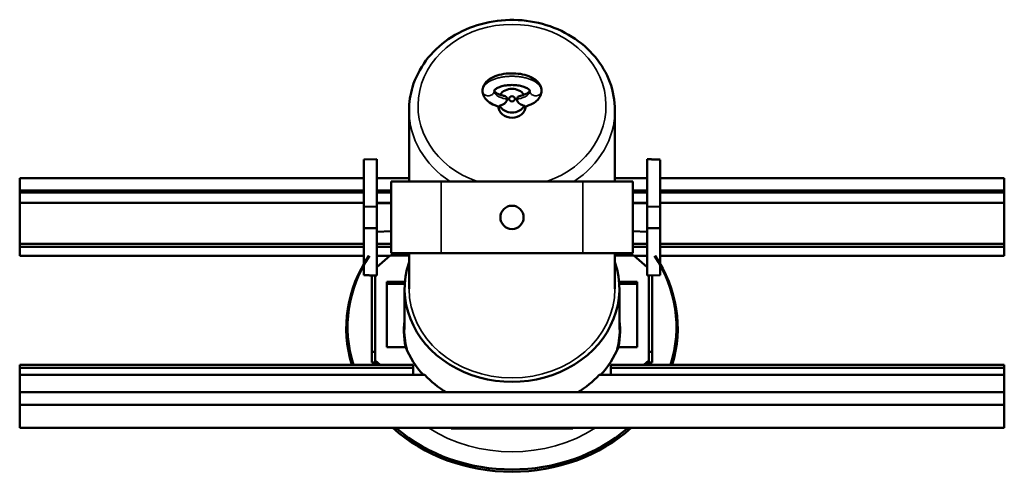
# Model space of a CAD drawing. Header units: millimetres. Extents: x 20 to 2980, y 20 to 2980.
# Tile 2 of 5: x 1229 to 1779, y 534 to 793. Entities that reach past the tile are written whole.
import ezdxf

# ---------------------------------------------------------------- set-up
doc = ezdxf.new("R2010")
doc.units = ezdxf.units.MM
doc.layers.add('Visible (ISO)', color=7, linetype='Continuous', lineweight=50)
doc.layers.add('Visible Narrow (ISO)', color=7, linetype='Continuous', lineweight=35)

msp = doc.modelspace()

# ---------------------------------------------------------------- linework, layer by layer
at = {"layer": 'Visible (ISO)'}
for p, q in [((1446.57, 742.32), (1446.57, 702.52)), ((1561.57, 742.32), (1561.57, 702.52)), ((1421.22, 714.76), (1428.57, 715.02)), ((1428.57, 715.02), (1428.57, 688.52)), ((1579.57, 688.52), (1579.57, 715.02)), ((1421.22, 688.6), (1421.22, 714.89)), ((1586.92, 714.73), (1586.92, 688.44)), ((1421.22, 704.39), (1229.07, 704.39)), ((1229.07, 704.39), (1229.07, 697.46)), ((1446.57, 704.39), (1428.57, 704.39)), ((1579.57, 704.39), (1561.57, 704.39)), ((1779.07, 704.39), (1586.92, 704.39)), ((1779.07, 704.39), (1779.07, 697.46)), ((1464.57, 702.52), (1436.57, 702.52)), ((1436.57, 662.52), (1436.57, 702.52)), ((1464.57, 702.52), (1543.57, 702.52)), ((1543.57, 702.52), (1571.57, 702.52)), ((1571.57, 702.52), (1571.57, 662.52)), ((1229.07, 697.46), (1421.22, 697.46)), ((1229.07, 696.46), (1229.07, 697.46)), ((1229.07, 696.46), (1421.22, 696.46)), ((1229.07, 690.66), (1229.07, 696.46)), ((1428.57, 697.46), (1436.57, 697.46)), ((1428.57, 696.46), (1436.57, 696.46)), ((1571.57, 697.46), (1579.57, 697.46)), ((1571.57, 696.46), (1579.57, 696.46)), ((1586.92, 697.46), (1779.07, 697.46)), ((1586.92, 696.46), (1779.07, 696.46)), ((1779.07, 696.46), (1779.07, 697.46)), ((1779.07, 696.46), (1779.07, 690.66)), ((1421.22, 690.66), (1229.07, 690.66)), ((1229.07, 690.66), (1229.07, 667.81)), ((1428.57, 688.52), (1421.22, 688.47)), ((1421.22, 676.57), (1421.22, 688.47)), ((1436.57, 690.66), (1428.57, 690.66)), ((1436.57, 690.24), (1428.57, 690.52)), ((1428.57, 688.52), (1428.57, 676.52)), ((1579.57, 690.66), (1571.57, 690.66)), ((1571.57, 690.24), (1579.57, 690.52)), ((1586.92, 688.47), (1579.57, 688.52)), ((1579.57, 676.52), (1579.57, 688.52)), ((1779.07, 690.66), (1586.92, 690.66)), ((1586.92, 688.47), (1586.92, 676.57)), ((1779.07, 667.81), (1779.07, 690.66)), ((1421.22, 676.57), (1428.57, 676.52)), ((1421.22, 650.26), (1421.22, 676.55)), ((1428.57, 676.52), (1428.57, 650.02)), ((1579.57, 676.52), (1586.92, 676.57)), ((1579.57, 650.02), (1579.57, 676.52)), ((1586.92, 676.54), (1586.92, 650.25)), ((1436.57, 674.8), (1428.57, 674.52)), ((1571.57, 674.8), (1579.57, 674.52)), ((1421.22, 667.81), (1229.07, 667.81)), ((1229.07, 667.81), (1229.07, 666.08)), ((1421.22, 666.08), (1229.07, 666.08)), ((1229.07, 661.08), (1229.07, 666.08)), ((1436.57, 667.81), (1428.57, 667.81)), ((1436.57, 666.08), (1428.57, 666.08)), ((1579.57, 667.81), (1571.57, 667.81)), ((1579.57, 666.08), (1571.57, 666.08)), ((1779.07, 667.81), (1586.92, 667.81)), ((1779.07, 666.08), (1586.92, 666.08)), ((1779.07, 667.81), (1779.07, 666.08)), ((1779.07, 666.08), (1779.07, 661.08)), ((1229.07, 661.08), (1421.22, 661.08)), ((1436, 661.18), (1428.57, 654.74)), ((1428.57, 661.08), (1435.89, 661.08)), ((1446.57, 661.18), (1436, 661.18)), ((1464.57, 662.52), (1436.57, 662.52)), ((1446.57, 662.52), (1446.57, 642.67)), ((1464.57, 662.52), (1543.57, 662.52)), ((1543.57, 662.52), (1571.57, 662.52)), ((1561.57, 662.52), (1561.57, 642.67)), ((1572.13, 661.18), (1561.57, 661.18)), ((1579.57, 654.74), (1572.13, 661.18)), ((1572.25, 661.08), (1579.57, 661.08)), ((1586.92, 661.08), (1779.07, 661.08)), ((1425.7, 607.45), (1425.7, 650.12)), ((1427.7, 607.45), (1427.7, 650.05)), ((1586.92, 650.28), (1579.57, 650.02)), ((1580.44, 650.05), (1580.44, 607.45)), ((1582.44, 650.12), (1582.44, 607.45)), ((1434.07, 610.08), (1434.07, 646.46)), ((1434.07, 646.46), (1444.23, 646.46)), ((1444.15, 645.36), (1434.07, 645.36)), ((1563.91, 646.46), (1574.07, 646.46)), ((1574.07, 645.36), (1563.99, 645.36)), ((1574.07, 646.46), (1574.07, 610.08)), ((1444.07, 619.97), (1444.07, 642.67)), ((1564.07, 619.97), (1564.07, 642.67)), ((1427.7, 607.45), (1425.7, 607.45)), ((1425.7, 601.45), (1425.7, 607.45)), ((1427.7, 602.55), (1427.7, 607.45)), ((1444.67, 610.08), (1434.07, 610.08)), ((1574.07, 610.08), (1563.46, 610.08)), ((1580.44, 607.45), (1580.44, 602.55)), ((1580.44, 607.45), (1582.44, 607.45)), ((1582.44, 607.45), (1582.44, 601.45)), ((1229.07, 600.26), (1448.88, 600.26)), ((1229.07, 598.53), (1229.07, 600.26)), ((1425.7, 601.45), (1427.7, 601.45)), ((1427.7, 602.55), (1430.34, 600.26)), ((1427.7, 601.45), (1427.7, 602.55)), ((1427.7, 601.45), (1429.07, 600.26)), ((1448.88, 598.53), (1448.88, 600.26)), ((1559.26, 600.26), (1779.07, 600.26)), ((1559.26, 598.53), (1559.26, 600.26)), ((1577.79, 600.26), (1580.44, 602.55)), ((1579.06, 600.26), (1580.44, 601.45)), ((1580.44, 602.55), (1580.44, 601.45)), ((1582.44, 601.45), (1580.44, 601.45)), ((1779.07, 598.53), (1779.07, 600.26)), ((1229.07, 598.53), (1448.88, 598.53)), ((1229.07, 594.53), (1229.07, 598.53)), ((1448.88, 594.53), (1229.07, 594.53)), ((1229.07, 594.53), (1229.07, 584.88)), ((1448.88, 598.53), (1448.88, 594.53)), ((1455.4, 594.53), (1448.88, 594.53)), ((1559.26, 594.53), (1552.74, 594.53)), ((1559.26, 594.53), (1559.26, 598.53)), ((1559.26, 598.53), (1779.07, 598.53)), ((1779.07, 594.53), (1559.26, 594.53)), ((1779.07, 598.53), (1779.07, 594.53)), ((1779.07, 584.88), (1779.07, 594.53)), ((1779.07, 584.88), (1229.07, 584.88)), ((1229.07, 577.95), (1229.07, 584.88)), ((1779.07, 577.95), (1779.07, 584.88)), ((1229.07, 577.95), (1779.07, 577.95)), ((1229.07, 564.95), (1229.07, 577.95)), ((1779.07, 577.95), (1779.07, 564.95)), ((1229.07, 564.95), (1779.07, 564.95)), ((1469.85, 564.95), (1470.13, 564.71)), ((1470.13, 564.71), (1470.13, 564.95)), ((1470.13, 564.71), (1538.01, 564.71)), ((1538.01, 564.71), (1538.29, 564.95)), ((1538.01, 564.71), (1538.01, 564.95))]:
    msp.add_line(p, q, dxfattribs=at)
msp.add_circle((1504.07, 682.52), 6.5, dxfattribs=at)
for centre, major_axis, start_param, end_param in [((1504.07, 747.7), (7.65, 0), 0.518412, 2.623181), ((1504.07, 744.82), (7.65, 0), 3.193171, 6.231607), ((1504.07, 747.7), (-7.65, 0), 0.438463, 2.70313), ((1504.07, 620.67), (-92.56, 0), 5.754851, 6.540618), ((1504.07, 621.33), (-91.86, 0), 5.760018, 6.55126), ((1504.07, 621.33), (91.86, 0), 6.015111, 6.806352), ((1504.07, 620.67), (92.56, 0), 6.025753, 6.811519), ((1504.07, 642.67), (60, 0), 2.851906, 6.572872), ((1504.07, 628.27), (-63, 0), 0.339837, 0.666737), ((1504.07, 628.27), (63, 0), 5.616449, 5.943348), ((1504.07, 629.17), (63, 0), 3.829498, 4.088826), ((1504.07, 629.17), (63, 0), 5.335952, 5.59528), ((1504.07, 620.67), (92.56, 0), 3.910146, 5.514632), ((1504.07, 621.33), (91.86, 0), 3.92931, 5.495468)]:
    msp.add_ellipse(centre, major_axis=major_axis, ratio=0.866025, start_param=start_param, end_param=end_param, dxfattribs=at)
msp.add_ellipse((1504.07, 748.7), major_axis=(1.65, 0), ratio=0.866025, dxfattribs=at)
for points, knots in [([(1561.57, 742.32), (1561.57, 747.64), (1560.6, 752.95), (1556.84, 763.07), (1554.04, 767.86), (1546.86, 776.48), (1542.46, 780.28), (1532.49, 786.53), (1526.91, 788.95), (1515.15, 792.14), (1508.97, 792.89), (1496.63, 792.66), (1490.48, 791.66), (1478.84, 788), (1473.36, 785.34), (1463.64, 778.63), (1459.4, 774.58), (1452.63, 765.53), (1450.08, 760.53), (1447.22, 751.07), (1446.57, 746.7), (1446.57, 742.32)], [1.570796, 1.570796, 1.570796, 1.570796, 1.882174, 1.882174, 2.196026, 2.196026, 2.515037, 2.515037, 2.838327, 2.838327, 3.163798, 3.163798, 3.489825, 3.489825, 3.815105, 3.815105, 4.137901, 4.137901, 4.45607, 4.45607, 4.712389, 4.712389, 4.712389, 4.712389]), ([(1487.57, 753.2), (1487.57, 754.1), (1487.77, 755.03), (1488.51, 756.71), (1489.04, 757.48), (1490.46, 758.98), (1491.42, 759.7), (1493.79, 761.03), (1495.28, 761.61), (1498.53, 762.48), (1500.34, 762.77), (1503.91, 763), (1505.72, 762.95), (1509.17, 762.56), (1510.84, 762.21), (1513.9, 761.22), (1515.32, 760.56), (1517.77, 758.93), (1518.82, 757.93), (1519.86, 756.21), (1520.12, 755.65), (1520.47, 754.46), (1520.57, 753.82), (1520.57, 753.2)], [0, 0, 0, 0, 0.362028, 0.362028, 0.725075, 0.725075, 1.169386, 1.169386, 1.700611, 1.700611, 2.250606, 2.250606, 2.780977, 2.780977, 3.305365, 3.305365, 3.839796, 3.839796, 4.392169, 4.392169, 4.632265, 4.632265, 4.882485, 4.882485, 4.882485, 4.882485]), ([(1514.07, 753.2), (1514.07, 753.2), (1514.08, 753.19), (1514.02, 753.33), (1513.89, 753.55), (1513.35, 754.07), (1512.96, 754.36), (1511.95, 754.92), (1511.32, 755.2), (1509.86, 755.71), (1508.99, 755.93), (1507.1, 756.27), (1506.04, 756.39), (1503.85, 756.47), (1502.7, 756.43), (1500.49, 756.2), (1499.41, 756), (1497.52, 755.48), (1496.68, 755.16), (1495.39, 754.5), (1494.9, 754.16), (1494.3, 753.61), (1494.16, 753.39), (1494.05, 753.19), (1494.07, 753.2), (1494.07, 753.2)], [0, 0, 0, 0, 0.230988, 0.230988, 0.523406, 0.523406, 0.789358, 0.789358, 1.060657, 1.060657, 1.354171, 1.354171, 1.674629, 1.674629, 2.012616, 2.012616, 2.354463, 2.354463, 2.684063, 2.684063, 2.985738, 2.985738, 3.258448, 3.258448, 3.528669, 3.528669, 3.528669, 3.528669]), ([(1496.92, 744.34), (1495.26, 744.78), (1493.72, 745.39), (1491.07, 746.9), (1489.93, 747.83), (1488.69, 749.45), (1488.36, 750.01), (1487.76, 751.42), (1487.57, 752.32), (1487.57, 753.2)], [0, 0, 0, 0, 0.54999, 0.54999, 1.099039, 1.099039, 1.354131, 1.354131, 1.7046, 1.7046, 1.7046, 1.7046]), ([(1494.07, 753.2), (1494.07, 753.19), (1494.06, 753.2), (1494.14, 753.02), (1494.27, 752.82), (1494.79, 752.32), (1495.18, 752.04), (1496.18, 751.47), (1496.8, 751.19), (1498.07, 750.76), (1498.69, 750.58), (1499.34, 750.44)], [0, 0, 0, 0, 0.257155, 0.257155, 0.525197, 0.525197, 0.787869, 0.787869, 1.059274, 1.059274, 1.276893, 1.276893, 1.276893, 1.276893]), ([(1497.14, 744.88), (1497.46, 744.94), (1497.78, 745.02), (1498.41, 745.22), (1498.71, 745.35), (1499.5, 745.75), (1499.95, 746.06), (1500.52, 746.6), (1500.81, 746.92), (1501.13, 747.56), (1501.21, 747.79), (1501.29, 748.19), (1501.31, 748.35), (1501.31, 748.51)], [-0.8393684, -0.8393684, -0.8393684, -0.8393684, -0.6868755, -0.6868755, -0.5327097, -0.5327097, -0.2773491, -0.2773491, -0.1305533, -0.1305533, -0.0553113, -0.0553113, -0.000001, -0.000001, -0.000001, -0.000001]), ([(1499.34, 750.44), (1499.48, 750.41), (1499.62, 750.37), (1500.06, 750.23), (1500.46, 750.07), (1500.92, 749.65), (1501.04, 749.5), (1501.19, 749.2), (1501.23, 749.07), (1501.29, 748.8), (1501.31, 748.66), (1501.31, 748.51)], [0.2348996, 0.2348996, 0.2348996, 0.2348996, 0.285153, 0.285153, 0.3941745, 0.3941745, 0.4440303, 0.4440303, 0.4785987, 0.4785987, 0.5124759, 0.5124759, 0.5124759, 0.5124759]), ([(1506.83, 748.51), (1506.83, 748.69), (1506.85, 748.85), (1506.94, 749.18), (1507, 749.33), (1507.23, 749.67), (1507.43, 749.88), (1508.07, 750.23), (1508.42, 750.36), (1508.8, 750.44)], [0.000001, 0.000001, 0.000001, 0.000001, 0.0607559, 0.0607559, 0.1260255, 0.1260255, 0.2184778, 0.2184778, 0.2937545, 0.2937545, 0.2937545, 0.2937545]), ([(1506.83, 748.51), (1506.83, 748.36), (1506.84, 748.21), (1506.9, 747.9), (1506.95, 747.74), (1507.09, 747.36), (1507.21, 747.15), (1507.67, 746.5), (1508.07, 746.17), (1508.76, 745.68), (1509.19, 745.45), (1510.07, 745.09), (1510.53, 744.96), (1510.99, 744.88)], [-0.5131851, -0.5131851, -0.5131851, -0.5131851, -0.479435, -0.479435, -0.4450159, -0.4450159, -0.3953644, -0.3953644, -0.2851512, -0.2851512, -0.1442654, -0.1442654, -0.000001, -0.000001, -0.000001, -0.000001]), ([(1508.8, 750.44), (1509.79, 750.66), (1510.72, 750.95), (1512.2, 751.58), (1512.81, 751.93), (1513.6, 752.54), (1513.85, 752.81), (1514.06, 753.14), (1514.07, 753.19), (1514.07, 753.19), (1514.07, 753.2), (1514.07, 753.2)], [0, 0, 0, 0, 0.332398, 0.332398, 0.643969, 0.643969, 0.923157, 0.923157, 1.180165, 1.180165, 1.2056, 1.2056, 1.2056, 1.2056]), ([(1520.57, 753.2), (1520.57, 752.29), (1520.36, 751.36), (1519.62, 749.68), (1519.09, 748.91), (1517.67, 747.41), (1516.71, 746.69), (1514.34, 745.36), (1512.83, 744.77), (1511.22, 744.34)], [0, 0, 0, 0, 0.362028, 0.362028, 0.725075, 0.725075, 1.169386, 1.169386, 1.70529, 1.70529, 1.70529, 1.70529]), ([(1496.92, 744.34), (1496.92, 744.34), (1496.92, 744.34), (1496.97, 744.33), (1497.04, 744.34), (1497.13, 744.54), (1497.14, 744.7), (1497.14, 744.88)], [-0.2404328, -0.2404328, -0.2404328, -0.2404328, -0.2398742, -0.2398742, -0.1094146, -0.1094146, -0.000001, -0.000001, -0.000001, -0.000001]), ([(1510.99, 744.88), (1510.99, 744.69), (1511.01, 744.53), (1511.1, 744.34), (1511.17, 744.33), (1511.22, 744.34)], [-0.5007084, -0.5007084, -0.5007084, -0.5007084, -0.4213817, -0.4213817, -0.3376032, -0.3376032, -0.3376032, -0.3376032])]:
    msp.add_open_spline(points, degree=3, knots=knots, dxfattribs=at)
for points in [[(1586.92, 714.76), (1583.24, 714.89), (1579.57, 715.02)], [(1421.22, 650.28), (1424.89, 650.15), (1428.57, 650.02)]]:
    msp.add_rational_spline(points, [1, 1.00000000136, 1], degree=2, dxfattribs=at)
at = {"layer": 'Visible Narrow (ISO)'}
for p, q in [((1464.57, 662.52), (1464.57, 702.52)), ((1543.57, 702.52), (1543.57, 662.52))]:
    msp.add_line(p, q, dxfattribs=at)
for centre, major_axis, start_param, end_param in [((1504.07, 744.82), (-52.5, 0), 1.946203, 7.478575), ((1504.07, 742.32), (-57.5, 0), 0, 0.926052), ((1504.07, 742.32), (57.5, 0), 5.357133, 6.283185), ((1504.07, 642.67), (57.5, 0), 3.141593, 6.283185), ((1504.07, 619.67), (-60.6, 0), 6.142349, 6.466883), ((1504.07, 619.67), (60.6, 0), 6.099488, 6.424021), ((1504.07, 619.67), (-78.5, 0), 6.225083, 6.341288), ((1504.07, 619.67), (78.5, 0), 6.225083, 6.341288), ((1504.07, 619.97), (-60, 0), 0, 0.243375), ((1504.07, 619.97), (60, 0), 6.03981, 6.283185), ((1504.07, 619.67), (-78.5, 0), 0.285027, 0.289525), ((1504.07, 619.67), (78.5, 0), 5.99366, 5.998158), ((1504.07, 619.67), (-78.5, 0), 0.935515, 2.206077)]:
    msp.add_ellipse(centre, major_axis=major_axis, ratio=0.866025, start_param=start_param, end_param=end_param, dxfattribs=at)
for points in [[(1520.57, 753.2), (1520.57, 753.6), (1520.44, 754.42), (1519.89, 755.61), (1518.98, 756.75), (1517.74, 757.8), (1516.19, 758.75), (1514.37, 759.58), (1512.33, 760.27), (1510.1, 760.79), (1507.74, 761.15), (1505.3, 761.33), (1502.83, 761.33), (1500.4, 761.15), (1498.04, 760.79), (1495.81, 760.27), (1493.77, 759.58), (1491.95, 758.75), (1490.4, 757.8), (1489.16, 756.75), (1488.25, 755.61), (1487.69, 754.42), (1487.57, 753.6), (1487.57, 753.2)], [(1494.07, 753.2), (1494.07, 752.61), (1493.63, 751.43), (1491.89, 750.34), (1489.75, 750.34), (1488.01, 751.43), (1487.57, 752.61), (1487.57, 753.2)], [(1514.07, 753.2), (1514.07, 752.61), (1514.51, 751.43), (1516.25, 750.34), (1518.39, 750.34), (1520.13, 751.43), (1520.57, 752.61), (1520.57, 753.2)]]:
    msp.add_open_spline(points, degree=3, dxfattribs=at)
for points, knots in [([(1494.07, 753.2), (1494.07, 752.95), (1494.14, 752.47), (1494.47, 751.76), (1495.01, 751.08), (1495.76, 750.45), (1496.69, 749.88), (1497.79, 749.38), (1499.03, 748.97), (1500.22, 748.68), (1501, 748.55), (1501.31, 748.51)], [0, 0, 0, 0, 0.115737, 0.231474, 0.347211, 0.462948, 0.578685, 0.694422, 0.810159, 0.925896, 1, 1, 1, 1]), ([(1506.83, 748.51), (1507.14, 748.55), (1507.92, 748.68), (1509.11, 748.97), (1510.35, 749.38), (1511.45, 749.88), (1512.38, 750.45), (1513.12, 751.08), (1513.66, 751.76), (1513.99, 752.47), (1514.07, 752.95), (1514.07, 753.2)], [0.5885583, 0.5885583, 0.5885583, 0.5885583, 0.6190476, 0.6666667, 0.7142857, 0.7619048, 0.8095238, 0.8571429, 0.9047619, 0.952381, 1, 1, 1, 1])]:
    msp.add_open_spline(points, degree=3, knots=knots, dxfattribs=at)

doc.saveas('drawing.dxf')
